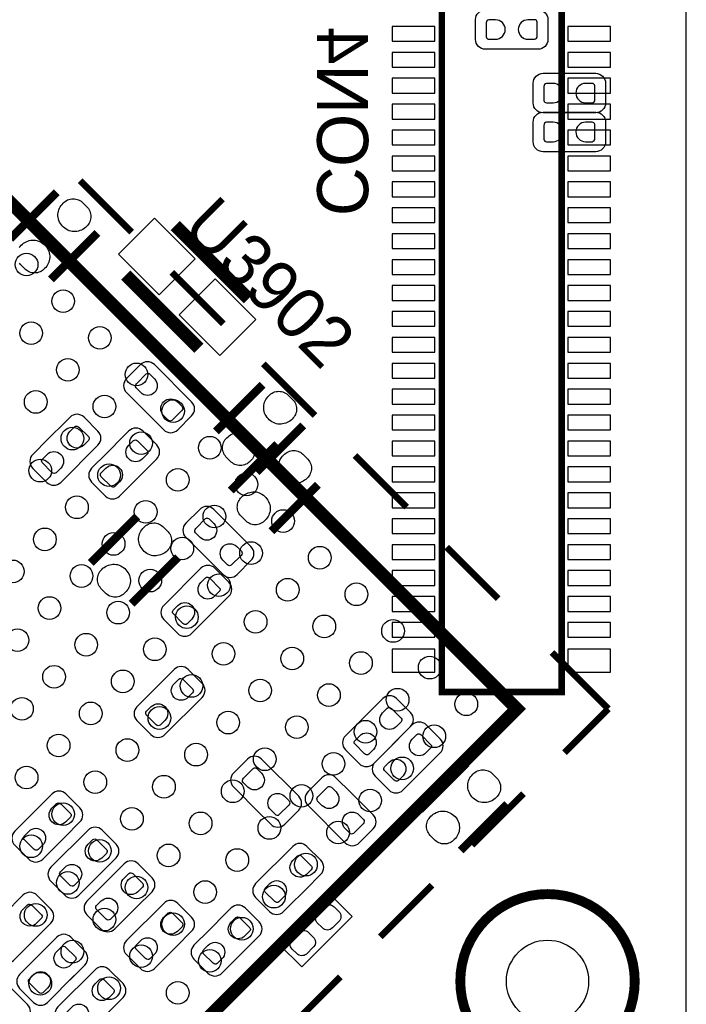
# Model space of a CAD drawing. Extents: x 0 to 55, y -2.5 to 65.
# Tile 7 of 23: x 44.7 to 55, y 7.6 to 22.8. Entities that reach past the tile are written whole.
import ezdxf

# ---------------------------------------------------------------- set-up
doc = ezdxf.new("R2010")
doc.units = 0
for name, color, linetype in [('BG_OUTLINE', 254, 'CONTINUOUS'), ('PG_SILKSCREEN_BOTTOM', 12, 'CONTINUOUS'), ('PG_SILKSCREEN_TOP', 254, 'CONTINUOUS'), ('PIN_BOTTOM', 1, 'CONTINUOUS'), ('PIN_TOP', 110, 'CONTINUOUS')]:
    doc.layers.add(name, color=color, linetype=linetype)

msp = doc.modelspace()

# ---------------------------------------------------------------- linework, layer by layer
at = {"layer": 'BG_OUTLINE'}
msp.add_lwpolyline([(3.048, -2.499995), (51.95189, -2.499995, 0.414214), (54.99989, 0.548005), (54.99989, 61.95187, 0.414214), (51.95189, 64.99987), (3.048, 64.99987, 0.414214), (0, 61.95187), (0, 0.548005, 0.414214)], format="xyb", close=True, dxfattribs=at)
at = {"layer": 'PG_SILKSCREEN_BOTTOM'}
for points, const_width in [([(51.224993, 33.934603), (51.224993, 12.414606), (53.075002, 12.414606), (53.075002, 33.934603), (51.224993, 33.934603)], 0.1), ([(45.282307, 20.129932), (44.563868, 19.411493)], 0.127), ([(48.242322, 18.485155), (47.110955, 19.616522)], 0.2), ([(45.192493, 18.782868), (45.910932, 19.501307)], 0.127), ([(47.478645, 17.721478), (46.347278, 18.852845)], 0.2), ([(48.457282, 17.158132), (47.738843, 16.439693)], 0.127), ([(48.367467, 15.811068), (49.085906, 16.529507)], 0.127), ([(48.685907, 16.243732), (47.967468, 15.525293)], 0.127), ([(48.596093, 14.896668), (49.314532, 15.615107)], 0.127), ([(46.526907, 15.126132), (45.808468, 14.407693)], 0.127), ([(46.437093, 13.779068), (47.155532, 14.497507)], 0.127), ([(51.606907, 11.316132), (50.888468, 10.597693)], 0.127), ([(51.517093, 9.969068), (52.235532, 10.687507)], 0.127)]:
    msp.add_lwpolyline(points, dxfattribs=dict(at, const_width=const_width))
for points in [[(46.699627, 16.696715), (46.933104, 16.463239, 0.414214), (47.148623, 16.463239), (47.364167, 16.678758, 0.414183), (47.364167, 16.894277), (46.789416, 17.469028, 0.414187), (46.573897, 17.469028), (46.358378, 17.253483, 0.414217), (46.358378, 17.037964), (46.771458, 16.624884)], [(45.145808, 16.316198), (44.912331, 16.082721, 0.414214), (44.912331, 15.867202), (45.12785, 15.651658, 0.414183), (45.343369, 15.651658), (45.91812, 16.226409, 0.414187), (45.91812, 16.441928), (45.702576, 16.657447, 0.414217), (45.487057, 16.657447), (45.073976, 16.244367)], [(46.053223, 16.104184), (45.81972, 15.870707, 0.414227), (45.81972, 15.655163), (46.035265, 15.439644, 0.414197), (46.250784, 15.439644), (46.82551, 16.01437, 0.414265), (46.82551, 16.229914), (46.609991, 16.445433, 0.414203), (46.394472, 16.445433), (45.981366, 16.032353)], [(47.939046, 15.001418), (47.705569, 15.234895, 0.414214), (47.49005, 15.234895), (47.274505, 15.019376, 0.414183), (47.274505, 14.803857), (47.849257, 14.229105, 0.414187), (48.064776, 14.229105), (48.280295, 14.44465, 0.414217), (48.280295, 14.660169), (47.867214, 15.073249)], [(47.705543, 13.661212), (47.939046, 13.894689, 0.414227), (47.939046, 14.110233), (47.723501, 14.325752, 0.414197), (47.507982, 14.325752), (46.933256, 13.751027, 0.414265), (46.933256, 13.535482), (47.148775, 13.319963, 0.414203), (47.364294, 13.319963), (47.7774, 13.733043)], [(46.753678, 12.422251), (46.520202, 12.188774, 0.414214), (46.520202, 11.973255), (46.735721, 11.757711, 0.414183), (46.95124, 11.757711), (47.525991, 12.332462, 0.414187), (47.525991, 12.547981), (47.310446, 12.7635, 0.414217), (47.094927, 12.7635), (46.681847, 12.35042)], [(49.971808, 11.972798), (49.738331, 11.739321, 0.414214), (49.738331, 11.523802), (49.95385, 11.308258, 0.414183), (50.169369, 11.308258), (50.74412, 11.883009, 0.414187), (50.74412, 12.098528), (50.528576, 12.314047, 0.414217), (50.313057, 12.314047), (49.899976, 11.900967)], [(50.429008, 11.566068), (50.195505, 11.332591, 0.414227), (50.195505, 11.117047), (50.41105, 10.901528, 0.414197), (50.626569, 10.901528), (51.201295, 11.476253, 0.414265), (51.201295, 11.691798), (50.985776, 11.907317, 0.414203), (50.770257, 11.907317), (50.357151, 11.494237)], [(48.351999, 10.608107), (48.585476, 10.37463, 0.414214), (48.800995, 10.37463), (49.016539, 10.590149, 0.414183), (49.016539, 10.805668), (48.441788, 11.380419, 0.414187), (48.226269, 11.380419), (48.01075, 11.164875, 0.414217), (48.01075, 10.949356), (48.42383, 10.536276)], [(49.825097, 10.859516), (49.59162, 11.093018, 0.414227), (49.376076, 11.093018), (49.160557, 10.877474, 0.414197), (49.160557, 10.661955), (49.735283, 10.087229, 0.414265), (49.950827, 10.087229), (50.166346, 10.302748, 0.414203), (50.166346, 10.518267), (49.753266, 10.931373)], [(45.406615, 10.176866), (45.640117, 10.410342, 0.414227), (45.640117, 10.625887), (45.424573, 10.841406, 0.414197), (45.209054, 10.841406), (44.634328, 10.26668, 0.414265), (44.634328, 10.051136), (44.849847, 9.835617, 0.414203), (45.065366, 9.835617), (45.478471, 10.248697)], [(45.963383, 9.620123), (46.19686, 9.8536, 0.414214), (46.19686, 10.069119), (45.981341, 10.284663, 0.414183), (45.765822, 10.284663), (45.19107, 9.709912, 0.414187), (45.19107, 9.494393), (45.406615, 9.278874, 0.414217), (45.622134, 9.278874), (46.035214, 9.691954)], [(49.124438, 9.368638), (49.35794, 9.602114, 0.414227), (49.35794, 9.817659), (49.142396, 10.033178, 0.414197), (48.926877, 10.033178), (48.352151, 9.458452, 0.414265), (48.352151, 9.242908), (48.56767, 9.027389, 0.414203), (48.783189, 9.027389), (49.196295, 9.440469)], [(46.520151, 9.09922), (46.753653, 9.332697, 0.414227), (46.753653, 9.548241), (46.538109, 9.76376, 0.414197), (46.32259, 9.76376), (45.747864, 9.189034, 0.414265), (45.747864, 8.97349), (45.963383, 8.757971, 0.414203), (46.178902, 8.757971), (46.592007, 9.171051)], [(44.957594, 8.614308), (45.191096, 8.847785, 0.414227), (45.191096, 9.06333), (44.975551, 9.278849, 0.414197), (44.760032, 9.278849), (44.185307, 8.704123, 0.414265), (44.185307, 8.488578), (44.400826, 8.273059, 0.414203), (44.616345, 8.273059), (45.02945, 8.68614)], [(47.130818, 8.488604), (47.364294, 8.722081, 0.414214), (47.364294, 8.9376), (47.148775, 9.153144, 0.414183), (46.933256, 9.153144), (46.358505, 8.578393, 0.414187), (46.358505, 8.362874), (46.57405, 8.147355, 0.414217), (46.789569, 8.147355), (47.202649, 8.560435)], [(47.633738, 8.740369), (47.400235, 8.506892, 0.414227), (47.400235, 8.291347), (47.61578, 8.075828, 0.414197), (47.831299, 8.075828), (48.406025, 8.650554, 0.414265), (48.406025, 8.866099), (48.190506, 9.081618, 0.414203), (47.974987, 9.081618), (47.561881, 8.668537)], [(45.481392, 7.966177), (45.714869, 8.199653, 0.414214), (45.714869, 8.415172), (45.49935, 8.630717, 0.414183), (45.283831, 8.630717), (44.70908, 8.055966, 0.414187), (44.70908, 7.840447), (44.924624, 7.624928, 0.414217), (45.140143, 7.624928), (45.553224, 8.038008)], [(46.071155, 7.464831), (46.304657, 7.698308, 0.414227), (46.304657, 7.913853), (46.089113, 8.129372, 0.414197), (45.873594, 8.129372), (45.298868, 7.554646, 0.414265), (45.298868, 7.339101), (45.514387, 7.123582, 0.414203), (45.729906, 7.123582), (46.143012, 7.536663)], [(44.059602, 7.465187), (43.8261, 7.23171, 0.414227), (43.8261, 7.016166), (44.041644, 6.800647, 0.414197), (44.257163, 6.800647), (44.831889, 7.375373, 0.414265), (44.831889, 7.590917), (44.61637, 7.806436, 0.414203), (44.400851, 7.806436), (43.987745, 7.393356)]]:
    msp.add_lwpolyline(points, format="xyb", dxfattribs=at)
msp.add_lwpolyline([(49.063859, 8.171891), (48.710291, 8.525459), (49.488141, 9.303309), (49.841709, 8.949741), (49.063859, 8.171891)], dxfattribs=at)
at = {"layer": 'PG_SILKSCREEN_BOTTOM', "const_width": 0.1524}
msp.add_lwpolyline([(54.2036, 7.9502, 1), (51.5112, 7.9502, 1), (54.2036, 7.9502)], format="xyb", dxfattribs=at)
at = {"layer": 'PG_SILKSCREEN_TOP'}
for points in [[(52.381607, 22.946411), (52.711807, 22.946411, -0.414191), (52.864207, 22.794011), (52.864207, 22.489211, -0.414218), (52.711807, 22.336811), (51.899007, 22.336811, -0.414237), (51.746607, 22.489211), (51.746607, 22.794011, -0.414209), (51.899007, 22.946411), (52.483207, 22.946411)], [(53.270607, 21.965412), (53.600807, 21.965412, -0.414189), (53.753207, 21.813012), (53.753207, 21.508212, -0.41422), (53.600807, 21.355812), (52.788007, 21.355812, -0.414238), (52.635607, 21.508212), (52.635607, 21.813012, -0.414207), (52.788007, 21.965412), (53.372207, 21.965412)], [(53.270607, 21.365388), (53.600807, 21.365388, -0.41422), (53.753207, 21.212988), (53.753207, 20.908188, -0.414189), (53.600807, 20.755788), (52.788007, 20.755788, -0.414207), (52.635607, 20.908188), (52.635607, 21.212988, -0.414238), (52.788007, 21.365388), (53.372207, 21.365388)]]:
    msp.add_lwpolyline(points, format="xyb", dxfattribs=at)
for points, const_width in [([(33.0073, 10.31715), (41.775405, 1.549044), (52.382014, 12.155653), (43.896737, 20.640929), (43.331054, 20.640929), (33.0073, 10.31715)], 0.2), ([(45.643292, 20.308595), (46.43948, 19.512407)], 0.1), ([(47.057513, 18.894374), (47.853702, 18.098186)], 0.1), ([(48.471709, 17.480153), (49.267923, 16.683965)], 0.1), ([(49.88593, 16.065957), (50.682144, 15.269743)], 0.1), ([(51.300151, 14.651736), (52.09634, 13.855548)], 0.1), ([(53.796235, 12.155653), (52.926488, 13.025399)], 0.1), ([(53.796235, 12.155653), (53.120239, 11.479657)], 0.1), ([(51.69187, 10.051288), (52.488084, 10.847502)], 0.1), ([(50.277674, 8.637067), (51.073863, 9.433281)], 0.1), ([(48.863453, 7.222871), (49.659667, 8.019059)], 0.1)]:
    msp.add_lwpolyline(points, dxfattribs=dict(at, const_width=const_width))
at = {"layer": 'PIN_BOTTOM'}
for points in [[(51.120218, 22.460306), (51.120218, 22.688906), (50.459818, 22.688906), (50.459818, 22.460306)], [(53.830195, 22.460306), (53.830195, 22.688906), (53.169795, 22.688906), (53.169795, 22.460306)], [(51.120218, 22.060306), (51.120218, 22.288906), (50.459818, 22.288906), (50.459818, 22.060306)], [(53.830195, 22.060306), (53.830195, 22.288906), (53.169795, 22.288906), (53.169795, 22.060306)], [(51.120218, 21.660307), (51.120218, 21.888907), (50.459818, 21.888907), (50.459818, 21.660307)], [(53.830195, 21.660307), (53.830195, 21.888907), (53.169795, 21.888907), (53.169795, 21.660307)], [(51.120218, 21.260308), (51.120218, 21.488908), (50.459818, 21.488908), (50.459818, 21.260308)], [(53.830195, 21.260308), (53.830195, 21.488908), (53.169795, 21.488908), (53.169795, 21.260308)], [(51.120218, 20.860309), (51.120218, 21.088909), (50.459818, 21.088909), (50.459818, 20.860309)], [(53.830195, 20.860309), (53.830195, 21.088909), (53.169795, 21.088909), (53.169795, 20.860309)], [(51.120218, 20.46031), (51.120218, 20.68891), (50.459818, 20.68891), (50.459818, 20.46031)], [(53.830195, 20.46031), (53.830195, 20.68891), (53.169795, 20.68891), (53.169795, 20.46031)], [(51.120218, 20.06031), (51.120218, 20.28891), (50.459818, 20.28891), (50.459818, 20.06031)], [(53.830195, 20.06031), (53.830195, 20.28891), (53.169795, 20.28891), (53.169795, 20.06031)], [(45.757973, 19.618173), (45.741844, 19.600215), (45.724013, 19.584238), (45.705065, 19.569532), (45.684567, 19.556527), (45.663002, 19.545859), (45.640727, 19.536867), (45.61774, 19.530009), (45.594194, 19.525107), (45.57014, 19.522592), (45.546112, 19.521856), (45.522058, 19.52371), (45.498334, 19.527672), (45.474128, 19.535724), (45.450735, 19.546138), (45.428459, 19.558762), (45.407224, 19.573062), (45.387717, 19.589471), (45.369759, 19.607454), (45.353351, 19.626961), (45.339, 19.648221), (45.326427, 19.67042), (45.316038, 19.693839), (45.307961, 19.71802), (45.303516, 19.741566), (45.301103, 19.765467), (45.301103, 19.789521), (45.303643, 19.813549), (45.308114, 19.837095), (45.315175, 19.860285), (45.324141, 19.882561), (45.335266, 19.903694), (45.348474, 19.923862), (45.363613, 19.942531), (45.380453, 19.959777), (45.395794, 19.975398), (45.412685, 19.989063), (45.43077, 20.001078), (45.450023, 20.010984), (45.470547, 20.018908), (45.4914, 20.024623), (45.512736, 20.028027), (45.534402, 20.029297), (45.556373, 20.02823), (45.577735, 20.024827), (45.598715, 20.019239), (45.61901, 20.011542), (45.638517, 20.001636), (45.656779, 19.989622), (45.673594, 19.975906), (45.756068, 19.893458), (45.769708, 19.876999), (45.781366, 19.858812), (45.791196, 19.839661), (45.798994, 19.819696), (45.804709, 19.798843), (45.808316, 19.77771), (45.809586, 19.756349), (45.808544, 19.734784), (45.805268, 19.71355), (45.799832, 19.692696), (45.792542, 19.672402), (45.782992, 19.65325), (45.771333, 19.635089)], [(51.120218, 19.660311), (51.120218, 19.888911), (50.459818, 19.888911), (50.459818, 19.660311)], [(53.830195, 19.660311), (53.830195, 19.888911), (53.169795, 19.888911), (53.169795, 19.660311)], [(47.4194, 19.101176), (46.790782, 19.729794), (46.234006, 19.173018), (46.862624, 18.5444)], [(51.120218, 19.260312), (51.120218, 19.488912), (50.459818, 19.488912), (50.459818, 19.260312)], [(53.830195, 19.260312), (53.830195, 19.488912), (53.169795, 19.488912), (53.169795, 19.260312)], [(51.120218, 18.860313), (51.120218, 19.088913), (50.459818, 19.088913), (50.459818, 18.860313)], [(53.830195, 18.860313), (53.830195, 19.088913), (53.169795, 19.088913), (53.169795, 18.860313)], [(47.1702, 18.236824), (47.798818, 17.608206), (48.355594, 18.164982), (47.726976, 18.7936)], [(51.120218, 18.460314), (51.120218, 18.688914), (50.459818, 18.688914), (50.459818, 18.460314)], [(53.830195, 18.460314), (53.830195, 18.688914), (53.169795, 18.688914), (53.169795, 18.460314)], [(51.120218, 18.060314), (51.120218, 18.288914), (50.459818, 18.288914), (50.459818, 18.060314)], [(53.830195, 18.060314), (53.830195, 18.288914), (53.169795, 18.288914), (53.169795, 18.060314)], [(51.120218, 17.660315), (51.120218, 17.888915), (50.459818, 17.888915), (50.459818, 17.660315)], [(53.830195, 17.660315), (53.830195, 17.888915), (53.169795, 17.888915), (53.169795, 17.660315)], [(51.120218, 17.260316), (51.120218, 17.488916), (50.459818, 17.488916), (50.459818, 17.260316)], [(53.830195, 17.260316), (53.830195, 17.488916), (53.169795, 17.488916), (53.169795, 17.260316)], [(48.932948, 16.646373), (48.916819, 16.628415), (48.898988, 16.612438), (48.880039, 16.597732), (48.859542, 16.584727), (48.837977, 16.574059), (48.815701, 16.565067), (48.792714, 16.558209), (48.769168, 16.553307), (48.745115, 16.550792), (48.721086, 16.550056), (48.697032, 16.55191), (48.673309, 16.555872), (48.649103, 16.563924), (48.625709, 16.574338), (48.603433, 16.586962), (48.582199, 16.601262), (48.562692, 16.617671), (48.544734, 16.635654), (48.528326, 16.655161), (48.513975, 16.676421), (48.501402, 16.69862), (48.491013, 16.722039), (48.482936, 16.74622), (48.478491, 16.769766), (48.476078, 16.793667), (48.476078, 16.817721), (48.478618, 16.841749), (48.483088, 16.865295), (48.490149, 16.888485), (48.499116, 16.910761), (48.510241, 16.931894), (48.523449, 16.952062), (48.538587, 16.970731), (48.555427, 16.987977), (48.570769, 17.003598), (48.58766, 17.017263), (48.605745, 17.029278), (48.624998, 17.039184), (48.645521, 17.047108), (48.666375, 17.052823), (48.687711, 17.056227), (48.709377, 17.057497), (48.731348, 17.05643), (48.752709, 17.053027), (48.77369, 17.047439), (48.793984, 17.039742), (48.813491, 17.029836), (48.831754, 17.017822), (48.848569, 17.004106), (48.931043, 16.921658), (48.944682, 16.905199), (48.956341, 16.887012), (48.966171, 16.867861), (48.973969, 16.847896), (48.979684, 16.827043), (48.98329, 16.80591), (48.98456, 16.784549), (48.983519, 16.762984), (48.980242, 16.74175), (48.974807, 16.720896), (48.967517, 16.700602), (48.957967, 16.68145), (48.946308, 16.663289)], [(51.120218, 16.860317), (51.120218, 17.088917), (50.459818, 17.088917), (50.459818, 16.860317)], [(53.830195, 16.860317), (53.830195, 17.088917), (53.169795, 17.088917), (53.169795, 16.860317)], [(51.120218, 16.460292), (51.120218, 16.688892), (50.459818, 16.688892), (50.459818, 16.460292)], [(53.830195, 16.460292), (53.830195, 16.688892), (53.169795, 16.688892), (53.169795, 16.460292)], [(47.891802, 16.322827), (47.907931, 16.340785), (47.925761, 16.356762), (47.94471, 16.371468), (47.965208, 16.384473), (47.986772, 16.395141), (48.009048, 16.404133), (48.032035, 16.410991), (48.055581, 16.415893), (48.079635, 16.418408), (48.103663, 16.419144), (48.127717, 16.41729), (48.15144, 16.413328), (48.175647, 16.405276), (48.19904, 16.394862), (48.221316, 16.382238), (48.24255, 16.367938), (48.262057, 16.351529), (48.280015, 16.333546), (48.296424, 16.314039), (48.310775, 16.292779), (48.323348, 16.27058), (48.333736, 16.247161), (48.341813, 16.22298), (48.346258, 16.199434), (48.348671, 16.175533), (48.348671, 16.151479), (48.346131, 16.127451), (48.341661, 16.103905), (48.3346, 16.080715), (48.325634, 16.058439), (48.314508, 16.037306), (48.3013, 16.017138), (48.286162, 15.998469), (48.269322, 15.981223), (48.25398, 15.965602), (48.237089, 15.951937), (48.219004, 15.939922), (48.199751, 15.930016), (48.179228, 15.922092), (48.158375, 15.916377), (48.137039, 15.912973), (48.115372, 15.911703), (48.093401, 15.91277), (48.07204, 15.916173), (48.05106, 15.921761), (48.030765, 15.929458), (48.011258, 15.939364), (47.992995, 15.951378), (47.97618, 15.965094), (47.893707, 16.047542), (47.880067, 16.064001), (47.868408, 16.082188), (47.858578, 16.101339), (47.850781, 16.121304), (47.845066, 16.142157), (47.841459, 16.16329), (47.840189, 16.184651), (47.84123, 16.206216), (47.844507, 16.22745), (47.849942, 16.248304), (47.857232, 16.268598), (47.866783, 16.28775), (47.878441, 16.305911)], [(51.120218, 16.060293), (51.120218, 16.288893), (50.459818, 16.288893), (50.459818, 16.060293)], [(53.830195, 16.060293), (53.830195, 16.288893), (53.169795, 16.288893), (53.169795, 16.060293)], [(49.161573, 15.731973), (49.145444, 15.714015), (49.127613, 15.698038), (49.108665, 15.683332), (49.088167, 15.670327), (49.066602, 15.659659), (49.044327, 15.650667), (49.02134, 15.643809), (48.997794, 15.638907), (48.97374, 15.636392), (48.949712, 15.635656), (48.925658, 15.63751), (48.901934, 15.641472), (48.877728, 15.649524), (48.854335, 15.659938), (48.832059, 15.672562), (48.810824, 15.686862), (48.791317, 15.703271), (48.773359, 15.721254), (48.756951, 15.740761), (48.7426, 15.762021), (48.730027, 15.78422), (48.719638, 15.807639), (48.711561, 15.83182), (48.707116, 15.855366), (48.704703, 15.879267), (48.704703, 15.903321), (48.707243, 15.927349), (48.711714, 15.950895), (48.718775, 15.974085), (48.727741, 15.996361), (48.738866, 16.017494), (48.752074, 16.037662), (48.767213, 16.056331), (48.784053, 16.073577), (48.799394, 16.089198), (48.816285, 16.102863), (48.83437, 16.114878), (48.853623, 16.124784), (48.874147, 16.132708), (48.895, 16.138423), (48.916336, 16.141827), (48.938002, 16.143097), (48.959973, 16.14203), (48.981335, 16.138627), (49.002315, 16.133039), (49.02261, 16.125342), (49.042117, 16.115436), (49.060379, 16.103422), (49.077194, 16.089706), (49.159668, 16.007258), (49.173308, 15.990799), (49.184966, 15.972612), (49.194796, 15.953461), (49.202594, 15.933496), (49.208309, 15.912643), (49.211916, 15.89151), (49.213186, 15.870149), (49.212144, 15.848584), (49.208868, 15.82735), (49.203432, 15.806496), (49.196142, 15.786202), (49.186592, 15.76705), (49.174933, 15.748889)], [(51.120218, 15.660294), (51.120218, 15.888894), (50.459818, 15.888894), (50.459818, 15.660294)], [(53.830195, 15.660294), (53.830195, 15.888894), (53.169795, 15.888894), (53.169795, 15.660294)], [(48.120427, 15.408427), (48.136556, 15.426385), (48.154387, 15.442362), (48.173335, 15.457068), (48.193833, 15.470073), (48.215398, 15.480741), (48.237673, 15.489733), (48.26066, 15.496591), (48.284206, 15.501493), (48.30826, 15.504008), (48.332288, 15.504744), (48.356342, 15.50289), (48.380066, 15.498928), (48.404272, 15.490876), (48.427665, 15.480462), (48.449941, 15.467838), (48.471176, 15.453538), (48.490683, 15.437129), (48.508641, 15.419146), (48.525049, 15.399639), (48.5394, 15.378379), (48.551973, 15.35618), (48.562362, 15.332761), (48.570439, 15.30858), (48.574884, 15.285034), (48.577297, 15.261133), (48.577297, 15.237079), (48.574757, 15.213051), (48.570286, 15.189505), (48.563225, 15.166315), (48.554259, 15.144039), (48.543134, 15.122906), (48.529926, 15.102738), (48.514787, 15.084069), (48.497947, 15.066823), (48.482606, 15.051202), (48.465715, 15.037537), (48.44763, 15.025522), (48.428377, 15.015616), (48.407853, 15.007692), (48.387, 15.001977), (48.365664, 14.998573), (48.343998, 14.997303), (48.322027, 14.99837), (48.300665, 15.001773), (48.279685, 15.007361), (48.25939, 15.015058), (48.239883, 15.024964), (48.221621, 15.036978), (48.204806, 15.050694), (48.122332, 15.133142), (48.108692, 15.149601), (48.097034, 15.167788), (48.087204, 15.186939), (48.079406, 15.206904), (48.073691, 15.227757), (48.070084, 15.24889), (48.068814, 15.270251), (48.069856, 15.291816), (48.073132, 15.31305), (48.078568, 15.333904), (48.085858, 15.354198), (48.095408, 15.37335), (48.107067, 15.391511)], [(51.120218, 15.260295), (51.120218, 15.488895), (50.459818, 15.488895), (50.459818, 15.260295)], [(53.830195, 15.260295), (53.830195, 15.488895), (53.169795, 15.488895), (53.169795, 15.260295)], [(51.120218, 14.860295), (51.120218, 15.088895), (50.459818, 15.088895), (50.459818, 14.860295)], [(53.830195, 14.860295), (53.830195, 15.088895), (53.169795, 15.088895), (53.169795, 14.860295)], [(47.002573, 14.614373), (46.986444, 14.596415), (46.968613, 14.580438), (46.949665, 14.565732), (46.929167, 14.552727), (46.907602, 14.542059), (46.885327, 14.533067), (46.86234, 14.526209), (46.838794, 14.521307), (46.81474, 14.518792), (46.790712, 14.518056), (46.766658, 14.51991), (46.742934, 14.523872), (46.718728, 14.531924), (46.695335, 14.542338), (46.673059, 14.554962), (46.651824, 14.569262), (46.632317, 14.585671), (46.614359, 14.603654), (46.597951, 14.623161), (46.5836, 14.644421), (46.571027, 14.66662), (46.560638, 14.690039), (46.552561, 14.71422), (46.548116, 14.737766), (46.545703, 14.761667), (46.545703, 14.785721), (46.548243, 14.809749), (46.552714, 14.833295), (46.559775, 14.856485), (46.568741, 14.878761), (46.579866, 14.899894), (46.593074, 14.920062), (46.608213, 14.938731), (46.625053, 14.955977), (46.640394, 14.971598), (46.657285, 14.985263), (46.67537, 14.997278), (46.694623, 15.007184), (46.715147, 15.015108), (46.736, 15.020823), (46.757336, 15.024227), (46.779002, 15.025497), (46.800973, 15.02443), (46.822335, 15.021027), (46.843315, 15.015439), (46.86361, 15.007742), (46.883117, 14.997836), (46.901379, 14.985822), (46.918194, 14.972106), (47.000668, 14.889658), (47.014308, 14.873199), (47.025966, 14.855012), (47.035796, 14.835861), (47.043594, 14.815896), (47.049309, 14.795043), (47.052916, 14.77391), (47.054186, 14.752549), (47.053144, 14.730984), (47.049868, 14.70975), (47.044432, 14.688896), (47.037142, 14.668602), (47.027592, 14.64945), (47.015933, 14.631289)], [(51.120218, 14.460296), (51.120218, 14.688896), (50.459818, 14.688896), (50.459818, 14.460296)], [(53.830195, 14.460296), (53.830195, 14.688896), (53.169795, 14.688896), (53.169795, 14.460296)], [(45.961427, 14.290827), (45.977556, 14.308785), (45.995387, 14.324762), (46.014335, 14.339468), (46.034833, 14.352473), (46.056398, 14.363141), (46.078673, 14.372133), (46.10166, 14.378991), (46.125206, 14.383893), (46.14926, 14.386408), (46.173288, 14.387144), (46.197342, 14.38529), (46.221066, 14.381328), (46.245272, 14.373276), (46.268665, 14.362862), (46.290941, 14.350238), (46.312176, 14.335938), (46.331683, 14.319529), (46.349641, 14.301546), (46.366049, 14.282039), (46.3804, 14.260779), (46.392973, 14.23858), (46.403362, 14.215161), (46.411439, 14.19098), (46.415884, 14.167434), (46.418297, 14.143533), (46.418297, 14.119479), (46.415757, 14.095451), (46.411286, 14.071905), (46.404225, 14.048715), (46.395259, 14.026439), (46.384134, 14.005306), (46.370926, 13.985138), (46.355787, 13.966469), (46.338947, 13.949223), (46.323606, 13.933602), (46.306715, 13.919937), (46.28863, 13.907922), (46.269377, 13.898016), (46.248853, 13.890092), (46.228, 13.884377), (46.206664, 13.880973), (46.184998, 13.879703), (46.163027, 13.88077), (46.141665, 13.884173), (46.120685, 13.889761), (46.10039, 13.897458), (46.080883, 13.907364), (46.062621, 13.919378), (46.045806, 13.933094), (45.963332, 14.015542), (45.949692, 14.032001), (45.938034, 14.050188), (45.928204, 14.069339), (45.920406, 14.089304), (45.914691, 14.110157), (45.911084, 14.13129), (45.909814, 14.152651), (45.910856, 14.174216), (45.914132, 14.19545), (45.919568, 14.216304), (45.926858, 14.236598), (45.936408, 14.25575), (45.948067, 14.273911)], [(51.120218, 14.060297), (51.120218, 14.288897), (50.459818, 14.288897), (50.459818, 14.060297)], [(53.830195, 14.060297), (53.830195, 14.288897), (53.169795, 14.288897), (53.169795, 14.060297)], [(51.120218, 13.660298), (51.120218, 13.888898), (50.459818, 13.888898), (50.459818, 13.660298)], [(53.830195, 13.660298), (53.830195, 13.888898), (53.169795, 13.888898), (53.169795, 13.660298)], [(51.120218, 13.260299), (51.120218, 13.488899), (50.459818, 13.488899), (50.459818, 13.260299)], [(53.830195, 13.260299), (53.830195, 13.488899), (53.169795, 13.488899), (53.169795, 13.260299)], [(51.120218, 12.721793), (51.120218, 13.077393), (50.459818, 13.077393), (50.459818, 12.721793)], [(53.830195, 12.721793), (53.830195, 13.077393), (53.169795, 13.077393), (53.169795, 12.721793)], [(52.082573, 10.804373), (52.066444, 10.786415), (52.048613, 10.770438), (52.029665, 10.755732), (52.009167, 10.742727), (51.987602, 10.732059), (51.965327, 10.723067), (51.94234, 10.716209), (51.918794, 10.711307), (51.89474, 10.708792), (51.870712, 10.708056), (51.846658, 10.70991), (51.822934, 10.713872), (51.798728, 10.721924), (51.775335, 10.732338), (51.753059, 10.744962), (51.731824, 10.759262), (51.712317, 10.775671), (51.694359, 10.793654), (51.677951, 10.813161), (51.6636, 10.834421), (51.651027, 10.85662), (51.640638, 10.880039), (51.632561, 10.90422), (51.628116, 10.927766), (51.625703, 10.951667), (51.625703, 10.975721), (51.628243, 10.999749), (51.632714, 11.023295), (51.639775, 11.046485), (51.648741, 11.068761), (51.659866, 11.089894), (51.673074, 11.110062), (51.688213, 11.128731), (51.705053, 11.145977), (51.720394, 11.161598), (51.737285, 11.175263), (51.75537, 11.187278), (51.774623, 11.197184), (51.795147, 11.205108), (51.816, 11.210823), (51.837336, 11.214227), (51.859002, 11.215497), (51.880973, 11.21443), (51.902335, 11.211027), (51.923315, 11.205439), (51.94361, 11.197742), (51.963117, 11.187836), (51.981379, 11.175822), (51.998194, 11.162106), (52.080668, 11.079658), (52.094308, 11.063199), (52.105966, 11.045012), (52.115796, 11.025861), (52.123594, 11.005896), (52.129309, 10.985043), (52.132916, 10.96391), (52.134186, 10.942549), (52.133144, 10.920984), (52.129868, 10.89975), (52.124432, 10.878896), (52.117142, 10.858602), (52.107592, 10.83945), (52.095933, 10.821289)], [(51.041427, 10.480827), (51.057556, 10.498785), (51.075387, 10.514762), (51.094335, 10.529468), (51.114833, 10.542473), (51.136398, 10.553141), (51.158673, 10.562133), (51.18166, 10.568991), (51.205206, 10.573893), (51.22926, 10.576408), (51.253288, 10.577144), (51.277342, 10.57529), (51.301066, 10.571328), (51.325272, 10.563276), (51.348665, 10.552862), (51.370941, 10.540238), (51.392176, 10.525938), (51.411683, 10.509529), (51.429641, 10.491546), (51.446049, 10.472039), (51.4604, 10.450779), (51.472973, 10.42858), (51.483362, 10.405161), (51.491439, 10.38098), (51.495884, 10.357434), (51.498297, 10.333533), (51.498297, 10.309479), (51.495757, 10.285451), (51.491286, 10.261905), (51.484225, 10.238715), (51.475259, 10.216439), (51.464134, 10.195306), (51.450926, 10.175138), (51.435787, 10.156469), (51.418947, 10.139223), (51.403606, 10.123602), (51.386715, 10.109937), (51.36863, 10.097922), (51.349377, 10.088016), (51.328853, 10.080092), (51.308, 10.074377), (51.286664, 10.070973), (51.264998, 10.069703), (51.243027, 10.07077), (51.221665, 10.074173), (51.200685, 10.079761), (51.18039, 10.087458), (51.160883, 10.097364), (51.142621, 10.109378), (51.125806, 10.123094), (51.043332, 10.205542), (51.029692, 10.222001), (51.018034, 10.240188), (51.008204, 10.259339), (51.000406, 10.279304), (50.994691, 10.300157), (50.991084, 10.32129), (50.989814, 10.342651), (50.990856, 10.364216), (50.994132, 10.38545), (50.999568, 10.406304), (51.006858, 10.426598), (51.016408, 10.44575), (51.028067, 10.463911)]]:
    msp.add_lwpolyline(points, close=True, dxfattribs=at)
msp.add_lwpolyline([(44.703467, 19.277711), (44.716827, 19.294627), (44.732956, 19.312585), (44.750787, 19.328562), (44.769735, 19.343268), (44.790233, 19.356273), (44.811798, 19.366941), (44.834073, 19.375933), (44.85706, 19.382791), (44.880606, 19.387693), (44.90466, 19.390208), (44.928688, 19.390944), (44.952742, 19.38909), (44.976466, 19.385128), (45.000672, 19.377076), (45.024065, 19.366662), (45.046341, 19.354038), (45.067576, 19.339738), (45.087083, 19.323329), (45.105041, 19.305346), (45.121449, 19.285839), (45.1358, 19.264579), (45.148373, 19.24238), (45.158762, 19.218961), (45.166839, 19.19478), (45.171284, 19.171234), (45.173697, 19.147333), (45.173697, 19.123279), (45.171157, 19.099251), (45.166686, 19.075705), (45.159625, 19.052515), (45.150659, 19.030239), (45.139534, 19.009106), (45.126326, 18.988938), (45.111187, 18.970269), (45.094347, 18.953023), (45.079006, 18.937402), (45.062115, 18.923737), (45.04403, 18.911722), (45.024777, 18.901816), (45.004253, 18.893892), (44.9834, 18.888177), (44.962064, 18.884773), (44.940398, 18.883503), (44.918427, 18.88457), (44.897065, 18.887973), (44.876085, 18.893561), (44.85579, 18.901258), (44.836283, 18.911164), (44.818021, 18.923178), (44.801206, 18.936894), (44.718732, 19.019342), (44.705092, 19.035801)], dxfattribs=at)
for points in [[(46.578215, 17.036923), (46.506384, 17.10878, -0.376089), (46.510626, 17.173092), (46.66328, 17.325772, -0.366021), (46.718626, 17.321022), (46.790483, 17.249191, -0.999197)], [(47.14433, 16.895343), (47.216162, 16.823487, -0.376089), (47.21192, 16.759174), (47.059266, 16.606495, -0.366021), (47.003919, 16.611244), (46.932063, 16.683076, -0.999197)], [(45.486015, 16.43761), (45.557872, 16.509441, -0.376089), (45.622185, 16.505199), (45.774864, 16.352545, -0.366021), (45.770114, 16.297199), (45.698283, 16.225342, -0.999197)], [(46.393405, 16.225596), (46.465261, 16.297427, -0.376089), (46.529574, 16.293186), (46.682254, 16.140532, -0.366021), (46.677504, 16.085185), (46.605673, 16.013328, -0.999197)], [(45.344436, 15.871495), (45.272579, 15.799664, -0.376089), (45.208266, 15.803905), (45.055587, 15.956559, -0.366021), (45.060337, 16.011906), (45.132168, 16.083763, -0.999197)], [(46.251825, 15.659481), (46.179969, 15.58765, -0.376089), (46.115656, 15.591892), (45.962976, 15.744546, -0.366021), (45.967726, 15.799892), (46.039557, 15.871749, -0.999197)], [(47.494342, 14.80279), (47.422511, 14.874646, -0.376089), (47.426753, 14.938959), (47.579407, 15.091639, -0.366021), (47.634754, 15.086889), (47.70661, 15.015058, -0.999197)], [(48.060458, 14.66121), (48.132289, 14.589354, -0.376089), (48.128047, 14.525041), (47.975393, 14.372361, -0.366021), (47.920046, 14.377111), (47.84819, 14.448942, -0.999197)], [(47.506941, 14.105915), (47.578797, 14.177747, -0.376089), (47.64311, 14.173505), (47.79579, 14.020851, -0.366021), (47.79104, 13.965504), (47.719209, 13.893648, -0.999197)], [(47.365361, 13.5398), (47.293505, 13.467969, -0.376089), (47.229192, 13.472211), (47.076512, 13.624865, -0.366021), (47.081262, 13.680211), (47.153093, 13.752068, -0.999197)], [(47.093886, 12.543663), (47.165743, 12.615494, -0.376089), (47.230055, 12.611252), (47.382735, 12.458598, -0.366021), (47.377985, 12.403252), (47.306154, 12.331395, -0.999197)], [(46.952306, 11.977548), (46.88045, 11.905717, -0.376089), (46.816137, 11.909958), (46.663458, 12.062612, -0.366021), (46.668207, 12.117959), (46.740039, 12.189816, -0.999197)], [(50.312015, 12.09421), (50.383872, 12.166041, -0.376089), (50.448185, 12.161799), (50.600864, 12.009145, -0.366021), (50.596114, 11.953799), (50.524283, 11.881942, -0.999197)], [(50.170436, 11.528095), (50.098579, 11.456264, -0.376089), (50.034266, 11.460505), (49.881587, 11.613159, -0.366021), (49.886337, 11.668506), (49.958168, 11.740363, -0.999197)], [(50.76919, 11.68748), (50.841046, 11.759311, -0.376089), (50.905359, 11.755069), (51.058039, 11.602415, -0.366021), (51.053289, 11.547069), (50.981458, 11.475212, -0.999197)], [(50.62761, 11.121365), (50.555754, 11.049533, -0.376089), (50.491441, 11.053775), (50.338761, 11.206429, -0.366021), (50.343511, 11.261776), (50.415342, 11.333632, -0.999197)], [(48.230587, 10.948314), (48.158756, 11.020171, -0.376089), (48.162997, 11.084484), (48.315651, 11.237163, -0.366021), (48.370998, 11.232413), (48.442855, 11.160582, -0.999197)], [(49.380394, 10.660913), (49.308563, 10.73277, -0.376089), (49.312805, 10.797083), (49.465459, 10.949762, -0.366021), (49.520805, 10.945012), (49.592662, 10.873181, -0.999197)], [(48.796702, 10.806735), (48.868533, 10.734878, -0.376089), (48.864291, 10.670565), (48.711637, 10.517886, -0.366021), (48.656291, 10.522636), (48.584434, 10.594467, -0.999197)], [(45.208012, 10.621569), (45.279869, 10.6934, -0.376089), (45.344182, 10.689158), (45.496861, 10.536504, -0.366021), (45.492111, 10.481158), (45.42028, 10.409301, -0.999197)], [(49.946509, 10.519334), (50.01834, 10.447477, -0.376089), (50.014099, 10.383164), (49.861445, 10.230485, -0.366021), (49.806098, 10.235235), (49.734241, 10.307066, -0.999197)], [(45.066433, 10.055454), (44.994576, 9.983622, -0.376089), (44.930263, 9.987864), (44.777584, 10.140518, -0.366021), (44.782334, 10.195865), (44.854165, 10.267721, -0.999197)], [(45.764755, 10.064826), (45.836611, 10.136657, -0.376089), (45.900924, 10.132416), (46.053604, 9.979762, -0.366021), (46.048854, 9.924415), (45.977023, 9.852558, -0.999197)], [(48.925836, 9.813341), (48.997692, 9.885172, -0.376089), (49.062005, 9.88093), (49.214684, 9.728276, -0.366021), (49.209935, 9.67293), (49.138103, 9.601073, -0.999197)], [(45.623175, 9.498711), (45.551319, 9.42688, -0.376089), (45.487006, 9.431122), (45.334326, 9.583776, -0.366021), (45.339076, 9.639122), (45.410907, 9.710979, -0.999197)], [(46.321548, 9.543923), (46.393405, 9.615754, -0.376089), (46.457718, 9.611512), (46.610397, 9.458858, -0.366021), (46.605647, 9.403512), (46.533816, 9.331655, -0.999197)], [(48.784256, 9.247226), (48.712399, 9.175394, -0.376089), (48.648087, 9.179636), (48.495407, 9.33229, -0.366021), (48.500157, 9.387637), (48.571988, 9.459493, -0.999197)], [(44.758991, 9.059012), (44.830848, 9.130843, -0.376089), (44.89516, 9.126601), (45.04784, 8.973947, -0.366021), (45.04309, 8.9186), (44.971259, 8.846744, -0.999197)], [(46.179969, 8.977808), (46.108112, 8.905977, -0.376089), (46.043799, 8.910218), (45.89112, 9.062872, -0.366021), (45.89587, 9.118219), (45.967701, 9.190076, -0.999197)], [(49.636629, 8.871966), (49.53762, 8.772957, -0.414143), (49.38207, 8.772931), (49.297844, 8.857158, -0.38662), (49.304296, 8.992159), (49.416868, 9.104732, -0.388828), (49.565916, 9.098255), (49.636655, 9.027516, -0.414143)], [(46.93219, 8.933307), (47.004046, 9.005138, -0.376089), (47.068359, 9.000896), (47.221038, 8.848242, -0.366021), (47.216289, 8.792896), (47.144457, 8.721039, -0.999197)], [(47.97392, 8.861781), (48.045776, 8.933612, -0.376089), (48.110089, 8.92937), (48.262769, 8.776716, -0.366021), (48.258019, 8.721369), (48.186188, 8.649513, -0.999197)], [(48.915371, 8.603234), (49.01438, 8.702243, -0.414143), (49.16993, 8.702269), (49.254156, 8.618042, -0.38662), (49.247704, 8.483041), (49.135132, 8.370468, -0.388828), (48.986084, 8.376945), (48.915345, 8.447684, -0.414143)], [(46.79061, 8.367192), (46.718753, 8.295361, -0.376089), (46.654441, 8.299602), (46.501761, 8.452256, -0.366021), (46.506511, 8.507603), (46.578342, 8.57946, -0.999197)], [(47.83234, 8.295665), (47.760484, 8.223834, -0.376089), (47.696171, 8.228076), (47.543491, 8.38073, -0.366021), (47.548241, 8.436077), (47.620072, 8.507933, -0.999197)], [(45.282764, 8.41088), (45.354621, 8.482711, -0.376089), (45.418934, 8.478469), (45.571613, 8.325815, -0.366021), (45.566863, 8.270469), (45.495032, 8.198612, -0.999197)], [(45.141185, 7.844765), (45.069328, 7.772933, -0.376089), (45.005015, 7.777175), (44.852336, 7.929829, -0.366021), (44.857086, 7.985176), (44.928917, 8.057032, -0.999197)], [(45.872552, 7.909535), (45.944409, 7.981366, -0.376089), (46.008722, 7.977124), (46.161401, 7.82447, -0.366021), (46.156651, 7.769123), (46.08482, 7.697267, -0.999197)], [(45.730973, 7.343419), (45.659116, 7.271588, -0.376089), (45.594803, 7.27583), (45.442124, 7.428484, -0.366021), (45.446874, 7.483831), (45.518705, 7.555687, -0.999197)]]:
    msp.add_lwpolyline(points, format="xyb", close=True, dxfattribs=at)
msp.add_circle((52.8574, 7.9502), 0.635, dxfattribs=at)
at = {"layer": 'PIN_TOP'}
for points in [[(52.055217, 22.791699), (51.953617, 22.791699, 0.376179), (51.911123, 22.743211), (51.911123, 22.527311, 0.366061), (51.953617, 22.491522), (52.055217, 22.491522, 0.999182)], [(52.555597, 22.491522), (52.657197, 22.491522, 0.376179), (52.699691, 22.540011), (52.699691, 22.755911, 0.366061), (52.657197, 22.791699), (52.555597, 22.791699, 0.999182)], [(52.944217, 21.810701), (52.842617, 21.810701, 0.376179), (52.800123, 21.762212), (52.800123, 21.546312, 0.366061), (52.842617, 21.510523), (52.944217, 21.510523, 0.999182)], [(53.444597, 21.510523), (53.546197, 21.510523, 0.376179), (53.588691, 21.559012), (53.588691, 21.774912, 0.366061), (53.546197, 21.810701), (53.444597, 21.810701, 0.999182)], [(52.944217, 21.210676), (52.842617, 21.210676, 0.376179), (52.800123, 21.162188), (52.800123, 20.946288, 0.366061), (52.842617, 20.910499), (52.944217, 20.910499, 0.999182)], [(53.444597, 20.910499), (53.546197, 20.910499, 0.376179), (53.588691, 20.958988), (53.588691, 21.174888, 0.366061), (53.546197, 21.210676), (53.444597, 21.210676, 0.999182)]]:
    msp.add_lwpolyline(points, format="xyb", close=True, dxfattribs=at)
for centre in [(44.815989, 19.014567), (45.381672, 18.448884), (44.886677, 17.953914), (45.947355, 17.8832), (45.45236, 17.38823), (46.513039, 17.317517), (44.95739, 16.893235), (46.018044, 16.822522), (47.078722, 16.751833), (45.523074, 16.327552), (46.583727, 16.256838), (47.644406, 16.18615), (45.028104, 15.832582), (46.088757, 15.761868), (47.14941, 15.691155), (48.210089, 15.620467), (45.593787, 15.266899), (46.654441, 15.196185), (47.715094, 15.125471), (48.775772, 15.054783), (45.098818, 14.771929), (46.159471, 14.701215), (47.220124, 14.630502), (48.280777, 14.559788), (49.341456, 14.4891), (44.603848, 14.276959), (45.664501, 14.206245), (46.725154, 14.135532), (47.785807, 14.064818), (48.846486, 13.994105), (49.907139, 13.923416), (45.169531, 13.711276), (46.230184, 13.640562), (47.290838, 13.569848), (48.351491, 13.499135), (49.412169, 13.428421), (50.472823, 13.357733), (44.674561, 13.216306), (45.735215, 13.145592), (46.795868, 13.074879), (47.856521, 13.004165), (48.917174, 12.933451), (49.977853, 12.862738), (51.038506, 12.79205), (45.240245, 12.650622), (46.300898, 12.579909), (47.361551, 12.509195), (48.422204, 12.438482), (49.482858, 12.367768), (50.543536, 12.297054), (44.745275, 12.155627), (51.604215, 12.226366), (45.805928, 12.084939), (46.866581, 12.014225), (47.927235, 11.943512), (48.987888, 11.872798), (50.048541, 11.802085), (51.10922, 11.731371), (45.310958, 11.589944), (46.371612, 11.519256), (47.432265, 11.448542), (48.492918, 11.377828), (49.553571, 11.307115), (50.614224, 11.236401), (44.815963, 11.094974), (45.876642, 11.02426), (46.937295, 10.953547), (47.997948, 10.882859), (49.058601, 10.812145), (50.119255, 10.741431), (45.381647, 10.529291), (46.442325, 10.458577), (47.502978, 10.387863), (48.563632, 10.317175), (49.624285, 10.246462), (44.886677, 10.034321), (45.94733, 9.963607), (47.008009, 9.892894), (48.068662, 9.82218), (49.129315, 9.751492), (45.45236, 9.468637), (46.513013, 9.397924), (47.573692, 9.32721), (48.634345, 9.256497), (44.95739, 8.973668), (46.018044, 8.902954), (47.078722, 8.83224), (48.139375, 8.761527), (45.523074, 8.407984), (46.583727, 8.337271), (47.644406, 8.266557), (45.028104, 7.913014), (46.088757, 7.842301), (47.14941, 7.771587)]:
    msp.add_circle(centre, 0.175006, dxfattribs=at)

# ---------------------------------------------------------------- texts
at = {"layer": 'PG_SILKSCREEN_BOTTOM', "text_generation_flag": 2}
msp.add_text('CON4', height=0.7874, rotation=270, dxfattribs=at).set_placement((49.3014, 19.7612))
at = {"layer": 'PG_SILKSCREEN_TOP'}
msp.add_text('U3902', height=0.7874, rotation=315, dxfattribs=at).set_placement((47.1932, 19.558))

doc.saveas('drawing.dxf')
